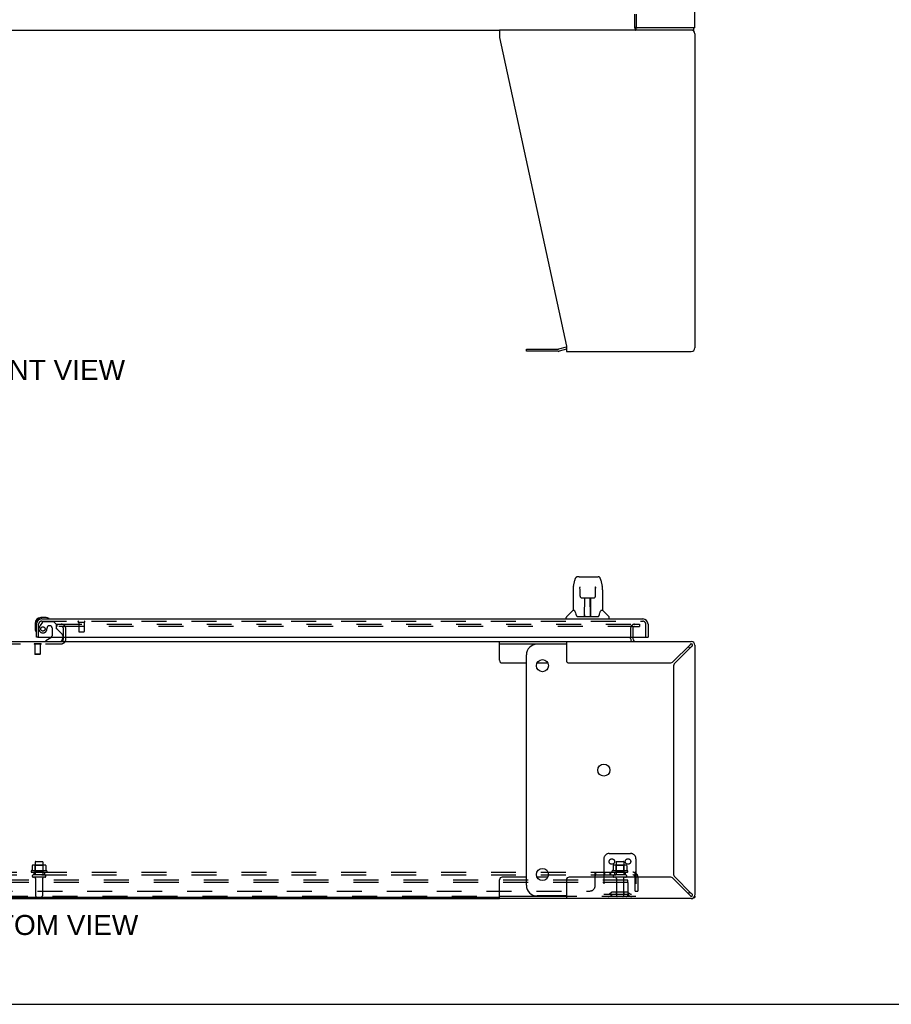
# Model space of a CAD drawing. Header units: inches. Extents: x 0 to 212, y 0 to 137.
# Tile 3 of 31: x 65 to 106, y 0 to 46. Entities that reach past the tile are written whole.
import ezdxf

# ---------------------------------------------------------------- set-up
doc = ezdxf.new("R2010")
doc.units = ezdxf.units.IN
doc.header["$LTSCALE"] = 11.654639
doc.header["$MEASUREMENT"] = 0
doc.linetypes.add('HIDDEN', pattern=[0.2, 0.1, -0.1])
doc.layers.get('0').update_dxf_attribs({"linetype": 'CONTINUOUS'})
for name, color, linetype in [('DEFAULT_2', 8, 'HIDDEN'), ('DIMENSIONS', 7, 'CONTINUOUS'), ('MAIN_OR_RIGHT_DOOR_ASSEMBLY', 7, 'CONTINUOUS'), ('SUBPANEL', 7, 'CONTINUOUS')]:
    doc.layers.add(name, color=color, linetype=linetype)
doc.styles.get("Standard").update_dxf_attribs({"font": 'arial.ttf'})

msp = doc.modelspace()

# ---------------------------------------------------------------- linework, layer by layer
at = {"color": 3, "linetype": 'Continuous'}
for p, q in [((96.778, 45.587), (96.778, 105.379)), ((94.029, 46.233), (94.029, 45.649)), ((96.778, 45.587), (94.021, 45.587)), ((94.005, 45.483), (87.655, 45.483)), ((87.655, 45.483), (87.655, 45.143)), ((87.655, 45.143), (90.778, 30.732)), ((96.778, 45.316), (96.778, 30.65)), ((88.909, 30.59), (90.396, 30.59)), ((90.761, 30.685), (90.412, 30.592)), ((90.778, 30.732), (90.778, 30.483)), ((90.778, 30.483), (96.612, 30.483)), ((93.882, 17.139), (93.882, 17.077)), ((87.655, 16.935), (96.612, 16.935)), ((90.778, 16.935), (90.778, 16.06)), ((96.535, 16.768), (95.766, 15.999)), ((95.843, 15.923), (96.612, 16.692)), ((96.778, 16.768), (96.778, 5.101)), ((90.903, 15.935), (95.611, 15.935)), ((95.778, 15.767), (95.778, 6.102)), ((90.778, 5.81), (90.778, 4.935)), ((95.611, 5.935), (90.903, 5.935)), ((95.766, 5.87), (96.535, 5.101)), ((96.612, 5.177), (95.843, 5.946)), ((44.901, 4.935), (87.655, 4.935)), ((96.612, 4.935), (87.655, 4.935)), ((96.674, 4.935), (96.644, 4.935)), ((96.778, 5.047), (96.778, 4.987))]:
    msp.add_line(p, q, dxfattribs=at)
at = {"color": 7, "linetype": 'Continuous'}
for p, q in [((93.976, 45.58), (93.976, 46.233)), ((94.021, 45.587), (94.021, 45.483)), ((96.726, 45.483), (96.726, 45.587)), ((44.901, 45.483), (87.655, 45.483)), ((96.726, 45.483), (94.005, 45.483)), ((88.909, 30.486), (88.909, 30.59)), ((90.396, 30.486), (88.909, 30.486)), ((90.778, 30.582), (90.439, 30.491)), ((67.299, 17.077), (67.299, 17.139)), ((93.778, 17.077), (93.778, 17.139)), ((44.901, 16.935), (87.655, 16.935)), ((87.655, 16.06), (87.655, 16.935)), ((87.655, 16.831), (90.778, 16.831)), ((90.778, 16.81), (89.409, 16.81)), ((88.909, 5.56), (88.909, 16.31)), ((87.78, 15.935), (88.909, 15.935)), ((89.408, 15.935), (89.911, 15.935)), ((87.655, 4.935), (87.655, 5.81)), ((88.909, 5.935), (87.78, 5.935)), ((89.911, 5.935), (89.408, 5.935)), ((90.778, 5.06), (89.409, 5.06)), ((87.655, 4.987), (44.901, 4.987)), ((90.778, 5.039), (87.655, 5.039)), ((96.674, 4.947), (96.674, 4.935)), ((96.732, 4.987), (96.778, 4.987)), ((0, 0), (211.903, 0))]:
    msp.add_line(p, q, dxfattribs=at)
at = {"color": 3, "linetype": 'Continuous'}
for points in [[(93.976, 45.643), (93.978, 45.642), (93.98, 45.642), (93.982, 45.641), (93.984, 45.64), (93.986, 45.638), (93.988, 45.637), (93.99, 45.635), (93.992, 45.633), (93.994, 45.631), (93.995, 45.628), (93.996, 45.626), (93.998, 45.623), (93.999, 45.62), (94, 45.618), (94.002, 45.615), (94.003, 45.612), (94.005, 45.606)], [(94.005, 45.606), (94.006, 45.603), (94.007, 45.6), (94.008, 45.598), (94.01, 45.596), (94.011, 45.594), (94.012, 45.592), (94.014, 45.59), (94.015, 45.589), (94.017, 45.588), (94.018, 45.587), (94.02, 45.587), (94.021, 45.587)]]:
    msp.add_lwpolyline(points, dxfattribs=at)
at = {"color": 7, "linetype": 'Continuous'}
for points in [[(93.976, 45.58), (93.977, 45.578), (93.978, 45.575), (93.98, 45.572), (93.981, 45.568), (93.982, 45.564), (93.984, 45.559), (93.985, 45.554), (93.986, 45.549), (93.987, 45.544), (93.99, 45.534)], [(93.99, 45.534), (93.991, 45.529), (93.992, 45.523), (93.993, 45.519), (93.995, 45.514), (93.996, 45.509), (93.998, 45.505), (93.999, 45.501), (94.001, 45.497), (94.003, 45.494), (94.005, 45.491), (94.007, 45.489), (94.01, 45.487), (94.012, 45.485), (94.014, 45.484), (94.017, 45.483), (94.019, 45.483), (94.021, 45.483)], [(96.581, 16.819), (96.573, 16.812), (96.566, 16.805), (96.558, 16.797), (96.551, 16.788), (96.543, 16.778), (96.535, 16.768)], [(96.612, 16.831), (96.604, 16.83), (96.596, 16.828), (96.589, 16.824), (96.581, 16.819)], [(96.612, 16.692), (96.621, 16.7), (96.631, 16.707), (96.64, 16.715), (96.648, 16.723), (96.656, 16.73), (96.662, 16.738), (96.667, 16.745), (96.671, 16.753), (96.673, 16.761), (96.674, 16.768)], [(96.535, 5.101), (96.543, 5.091), (96.551, 5.082), (96.558, 5.073), (96.566, 5.065), (96.573, 5.057), (96.581, 5.051), (96.589, 5.046), (96.596, 5.042), (96.604, 5.04), (96.612, 5.039)], [(96.662, 5.132), (96.656, 5.139), (96.648, 5.147), (96.64, 5.155), (96.631, 5.162), (96.621, 5.17), (96.612, 5.177)], [(96.674, 5.101), (96.673, 5.109), (96.671, 5.116), (96.667, 5.124), (96.662, 5.132)]]:
    msp.add_lwpolyline(points, dxfattribs=at)
for centre in [(89.659, 15.81), (92.527, 10.935), (89.659, 6.06)]:
    msp.add_circle(centre, 0.281, dxfattribs=at)
at = {"color": 3, "linetype": 'Continuous'}
for centre, radius, start, end in [((94.091, 45.649), 0.0625, 180, 270), ((96.612, 45.316), 0.167, 0, 90), ((90.396, 30.652), 0.0625, 270, 285), ((90.804, 30.525), 0.167, 98.961, 105), ((96.612, 30.65), 0.167, 270, 360), ((67.184, 17.05), 0.115, 295.2502, 360), ((94.025, 17.077), 0.142, 180, 270), ((96.612, 16.768), 0.167, 0, 90), ((90.903, 16.06), 0.125, 180, 270), ((95.611, 16.155), 0.22, 270, 315), ((95.998, 15.767), 0.22, 135, 180), ((95.998, 6.102), 0.22, 180, 225), ((90.903, 5.81), 0.125, 90, 180), ((95.611, 5.715), 0.22, 45, 90), ((96.612, 5.101), 0.167, 270, 360)]:
    msp.add_arc(centre, radius, start, end, dxfattribs=at)
at = {"color": 7, "linetype": 'Continuous'}
for centre, radius, start, end in [((90.396, 30.652), 0.167, 270, 285), ((94.025, 17.077), 0.246, 180, 214.2307), ((89.409, 16.31), 0.5, 90, 180), ((96.152, 16.31), 0.5, 38.6945, 51.0641), ((96.612, 16.768), 0.0625, 0, 90), ((87.78, 16.06), 0.125, 180, 270), ((87.78, 5.81), 0.125, 90, 180), ((89.409, 5.56), 0.5, 180, 270), ((96.152, 5.56), 0.5, 308.9359, 321.3055), ((96.612, 5.101), 0.0625, 270, 360)]:
    msp.add_arc(centre, radius, start, end, dxfattribs=at)
at = {"layer": 'DEFAULT_2', "color": 8, "linetype": 'HIDDEN'}
for p, q in [((66.987, 17.747), (66.987, 17.643)), ((66.987, 17.747), (93.878, 17.747)), ((93.878, 17.643), (66.987, 17.643)), ((67.299, 17.139), (67.299, 17.528)), ((67.403, 17.05), (67.403, 17.528)), ((93.778, 17.561), (93.778, 17.139)), ((93.882, 17.747), (94.195, 17.747)), ((93.882, 17.643), (94.195, 17.643)), ((93.882, 17.561), (93.882, 17.139)), ((94.195, 17.747), (94.195, 17.643)), ((67.299, 17.05), (67.299, 17.077)), ((64.122, 16.831), (67.184, 16.831)), ((65.919, 16.835), (65.919, 16.817)), ((66.256, 16.835), (65.919, 16.835)), ((66.256, 16.817), (65.919, 16.817)), ((65.963, 16.817), (65.963, 16.345)), ((66.211, 16.817), (66.211, 16.345)), ((66.256, 16.835), (66.256, 16.817)), ((65.973, 16.335), (65.963, 16.345)), ((66.211, 16.345), (65.963, 16.345)), ((66.201, 16.335), (65.973, 16.335)), ((66.201, 16.335), (66.211, 16.345)), ((92.778, 7.039), (93.778, 7.039)), ((65.834, 6.478), (65.834, 6.26)), ((66.409, 6.5), (65.897, 6.5)), ((65.97, 6.48), (65.95, 6.5)), ((65.97, 6.634), (65.97, 6.039)), ((66.337, 6.48), (65.97, 6.48)), ((65.97, 6.184), (65.97, 6.48)), ((66, 6.664), (66.306, 6.664)), ((66.336, 6.634), (66.336, 6.039)), ((66.337, 6.48), (66.357, 6.5)), ((66.337, 6.184), (66.337, 6.48)), ((66.472, 6.478), (66.472, 6.26)), ((92.528, 6.789), (92.528, 5.039)), ((92.959, 6.478), (92.959, 6.26)), ((93.534, 6.5), (93.022, 6.5)), ((93.095, 6.48), (93.075, 6.5)), ((93.095, 6.634), (93.095, 6.039)), ((93.462, 6.48), (93.095, 6.48)), ((93.095, 6.184), (93.095, 6.48)), ((93.125, 6.664), (93.431, 6.664)), ((93.461, 6.634), (93.461, 6.039)), ((93.462, 6.48), (93.482, 6.5)), ((93.462, 6.184), (93.462, 6.48)), ((93.597, 6.478), (93.597, 6.26)), ((94.028, 6.789), (94.028, 5.039)), ((66.509, 6.234), (65.797, 6.234)), ((65.819, 6.164), (66.487, 6.164)), ((66.418, 6.039), (65.889, 6.039)), ((65.97, 6.184), (65.95, 6.164)), ((66.337, 6.184), (65.97, 6.184)), ((66.337, 6.184), (66.357, 6.164)), ((93.634, 6.234), (92.922, 6.234)), ((92.944, 6.164), (93.612, 6.164)), ((93.543, 6.039), (93.014, 6.039)), ((93.095, 6.184), (93.075, 6.164)), ((93.462, 6.184), (93.095, 6.184)), ((93.462, 6.184), (93.482, 6.164)), ((93.653, 5.789), (38.653, 5.789)), ((93.653, 5.685), (38.653, 5.685)), ((66.418, 5.933), (65.889, 5.933)), ((65.987, 5.87), (65.987, 5.069)), ((66.319, 5.87), (66.319, 5.069)), ((93.543, 5.933), (93.014, 5.933)), ((93.112, 5.87), (93.112, 5.069)), ((93.444, 5.87), (93.444, 5.069)), ((93.653, 5.685), (93.653, 5.789)), ((93.653, 5.685), (93.653, 5.099)), ((92.528, 5.143), (94.028, 5.143)), ((92.871, 5.211), (92.803, 5.162)), ((92.932, 5.127), (92.864, 5.078)), ((93.619, 5.233), (92.938, 5.233)), ((93.619, 5.129), (92.938, 5.129)), ((93.103, 5.233), (93.103, 5.129)), ((93.453, 5.233), (93.453, 5.129)), ((93.624, 5.127), (93.692, 5.078)), ((93.685, 5.211), (93.753, 5.162)), ((93.593, 5.039), (38.713, 5.039)), ((94.028, 5.039), (93.593, 5.039))]:
    msp.add_line(p, q, dxfattribs=at)
for points in [[(65.84, 6.488), (65.839, 6.487), (65.837, 6.486), (65.836, 6.485), (65.835, 6.483), (65.835, 6.482), (65.834, 6.48), (65.834, 6.478)], [(66.466, 6.488), (66.467, 6.487), (66.469, 6.486), (66.47, 6.485), (66.471, 6.483), (66.471, 6.482), (66.472, 6.48), (66.472, 6.478)], [(92.965, 6.488), (92.964, 6.487), (92.962, 6.486), (92.961, 6.485), (92.96, 6.483), (92.96, 6.482), (92.959, 6.48), (92.959, 6.478)], [(93.591, 6.488), (93.592, 6.487), (93.594, 6.486), (93.595, 6.485), (93.596, 6.483), (93.596, 6.482), (93.597, 6.48), (93.597, 6.478)], [(65.834, 6.26), (65.834, 6.259), (65.834, 6.258), (65.834, 6.257), (65.833, 6.256), (65.833, 6.255), (65.833, 6.255), (65.832, 6.254), (65.832, 6.254), (65.832, 6.253), (65.831, 6.253), (65.831, 6.253), (65.831, 6.253), (65.83, 6.252), (65.83, 6.252), (65.83, 6.252), (65.829, 6.252), (65.829, 6.252), (65.829, 6.251)], [(66.477, 6.251), (66.477, 6.252), (66.477, 6.252), (66.476, 6.252), (66.476, 6.252), (66.476, 6.252), (66.476, 6.253), (66.475, 6.253), (66.475, 6.253), (66.475, 6.253), (66.474, 6.254), (66.474, 6.254), (66.474, 6.255), (66.473, 6.255), (66.473, 6.256), (66.473, 6.257), (66.472, 6.258), (66.472, 6.259), (66.472, 6.26)], [(92.959, 6.26), (92.959, 6.259), (92.959, 6.258), (92.959, 6.257), (92.958, 6.256), (92.958, 6.255), (92.958, 6.255), (92.957, 6.254), (92.957, 6.254), (92.957, 6.253), (92.956, 6.253), (92.956, 6.253), (92.956, 6.253), (92.955, 6.252), (92.955, 6.252), (92.955, 6.252), (92.954, 6.252), (92.954, 6.252), (92.954, 6.251)], [(93.602, 6.251), (93.602, 6.252), (93.602, 6.252), (93.601, 6.252), (93.601, 6.252), (93.601, 6.252), (93.601, 6.253), (93.6, 6.253), (93.6, 6.253), (93.6, 6.253), (93.599, 6.254), (93.599, 6.254), (93.599, 6.255), (93.598, 6.255), (93.598, 6.256), (93.598, 6.257), (93.597, 6.258), (93.597, 6.259), (93.597, 6.26)]]:
    msp.add_lwpolyline(points, dxfattribs=at)
for centre in [(92.903, 6.664), (93.653, 6.664)]:
    msp.add_circle(centre, 0.128, dxfattribs=at)
for centre, radius, start, end in [((67.184, 17.528), 0.219, 0, 90), ((67.184, 17.528), 0.115, 0, 90), ((93.964, 17.561), 0.186, 90, 180), ((93.964, 17.561), 0.0823, 90, 180), ((67.184, 17.05), 0.219, 270, 360), ((67.184, 17.05), 0.115, 270, 295.2502), ((92.778, 6.789), 0.25, 90, 180), ((93.778, 6.789), 0.25, 0, 90), ((65.897, 6.359), 0.141, 90, 113.95), ((66, 6.634), 0.03, 90, 180), ((66.306, 6.634), 0.03, 0, 90), ((66.409, 6.359), 0.141, 66.05, 90), ((93.022, 6.359), 0.141, 90, 113.95), ((93.125, 6.634), 0.03, 90, 180), ((93.431, 6.634), 0.03, 0, 90), ((93.534, 6.359), 0.141, 66.05, 90), ((65.819, 6.202), 0.0384, 124.4497, 270), ((66.153, 5.634), 0.698, 117.6814, 120.6631), ((65.889, 5.986), 0.053, 90, 270), ((66.418, 5.986), 0.053, 270, 90), ((66.153, 5.634), 0.698, 59.3369, 62.3186), ((66.487, 6.202), 0.0384, 270, 55.5503), ((92.944, 6.202), 0.0384, 124.4497, 270), ((93.278, 5.634), 0.698, 117.6814, 120.6631), ((93.014, 5.986), 0.053, 90, 270), ((93.543, 5.986), 0.053, 270, 90), ((93.278, 5.634), 0.698, 59.3369, 62.3186), ((93.612, 6.202), 0.0384, 270, 55.5503), ((65.925, 5.87), 0.0625, 0, 90), ((66.382, 5.87), 0.0625, 90, 180), ((93.05, 5.87), 0.0625, 0, 90), ((93.507, 5.87), 0.0625, 90, 180), ((66.017, 5.069), 0.03, 180, 270), ((66.289, 5.069), 0.03, 270, 360), ((92.742, 5.247), 0.104, 270, 305.7539), ((92.742, 5.247), 0.208, 270, 305.7539), ((92.938, 5.119), 0.114, 90, 125.7539), ((92.938, 5.119), 0.01, 90, 125.7539), ((93.142, 5.069), 0.03, 180, 270), ((93.414, 5.069), 0.03, 270, 360), ((93.591, 5.101), 0.0625, 270, 360), ((93.593, 5.099), 0.06, 270, 360), ((93.619, 5.119), 0.114, 54.2461, 90), ((93.619, 5.119), 0.01, 54.2461, 90), ((93.814, 5.247), 0.208, 234.2461, 270), ((93.814, 5.247), 0.104, 234.2461, 270)]:
    msp.add_arc(centre, radius, start, end, dxfattribs=at)
at = {"layer": 'MAIN_OR_RIGHT_DOOR_ASSEMBLY', "color": 7, "linetype": 'Continuous'}
for p, q in [((91.104, 19.501), (91.169, 19.807)), ((91.293, 19.961), (91.294, 19.961)), ((91.374, 19.961), (91.294, 19.961)), ((91.375, 19.961), (92.263, 19.961)), ((91.38, 19.961), (91.379, 19.961)), ((92.387, 19.807), (92.452, 19.501)), ((91.089, 19.359), (91.089, 18.386)), ((91.412, 19.449), (91.392, 19.449)), ((91.411, 19.486), (91.411, 19.482)), ((91.411, 19.482), (91.411, 19.478)), ((91.411, 19.478), (91.411, 19.47)), ((91.411, 19.47), (91.411, 19.46)), ((91.414, 19.338), (91.411, 19.46)), ((91.418, 19.055), (91.414, 19.338)), ((92.138, 19.055), (92.145, 19.467)), ((92.145, 19.475), (92.145, 19.48)), ((92.145, 19.467), (92.145, 19.475)), ((92.164, 19.449), (92.145, 19.449)), ((92.458, 19.47), (92.452, 19.501)), ((92.467, 19.358), (92.467, 18.386)), ((91.49, 18.977), (91.498, 18.977)), ((91.499, 18.977), (91.619, 18.977)), ((91.629, 18.131), (91.644, 18.978)), ((91.636, 18.562), (91.636, 18.978)), ((91.643, 18.922), (91.636, 18.922)), ((91.655, 18.978), (91.901, 18.978)), ((91.904, 18.111), (91.889, 18.978)), ((91.89, 18.922), (91.92, 18.922)), ((91.895, 18.978), (91.895, 18.922)), ((91.92, 18.111), (91.92, 18.978)), ((91.937, 18.977), (92.057, 18.977)), ((91.64, 18.753), (91.636, 18.753)), ((91.639, 18.741), (91.636, 18.741)), ((91.92, 18.753), (91.893, 18.753)), ((91.92, 18.741), (91.893, 18.741)), ((91.897, 18.512), (91.92, 18.512)), ((91.92, 18.509), (91.897, 18.509)), ((66.487, 18.053), (66.231, 18.053)), ((66.275, 17.993), (66.231, 17.993)), ((66.525, 18.05), (66.487, 18.053)), ((66.623, 18.006), (66.623, 18.006)), ((90.774, 17.993), (90.774, 18.055)), ((91.083, 18.381), (90.786, 18.083)), ((91.162, 18.386), (91.089, 18.386)), ((91.159, 18.386), (91.164, 18.377)), ((91.225, 18.222), (91.24, 18.175)), ((91.24, 18.175), (91.242, 18.167)), ((91.257, 18.134), (91.262, 18.127)), ((91.292, 18.111), (92.264, 18.111)), ((91.63, 18.183), (91.629, 18.157)), ((91.636, 18.111), (91.636, 18.115)), ((91.903, 18.157), (91.903, 18.183)), ((92.314, 18.166), (92.317, 18.175)), ((92.392, 18.376), (92.397, 18.385)), ((92.467, 18.386), (92.394, 18.386)), ((92.473, 18.381), (92.77, 18.083)), ((92.782, 17.993), (92.782, 18.055)), ((65.968, 17.79), (65.968, 17.533)), ((65.968, 17.533), (65.971, 17.496)), ((66.028, 17.79), (66.028, 17.746)), ((66.013, 17.405), (66.014, 17.401)), ((66.014, 17.401), (66.014, 17.4)), ((66.09, 17.139), (66.028, 17.139)), ((66.708, 17.112), (66.47, 16.974)), ((67.257, 17.139), (67.257, 17.092)), ((94.529, 17.139), (94.591, 17.139)), ((66.47, 16.935), (66.47, 16.974))]:
    msp.add_line(p, q, dxfattribs=at)
at = {"layer": 'MAIN_OR_RIGHT_DOOR_ASSEMBLY', "color": 3, "linetype": 'Continuous'}
for p, q in [((66.275, 17.993), (94.344, 17.993)), ((66.028, 17.139), (66.028, 17.746)), ((94.591, 17.746), (94.591, 17.139)), ((66.09, 17.139), (94.529, 17.139))]:
    msp.add_line(p, q, dxfattribs=at)
at = {"layer": 'MAIN_OR_RIGHT_DOOR_ASSEMBLY', "color": 8, "linetype": 'HIDDEN'}
for p, q in [((66.132, 17.139), (66.132, 17.746)), ((66.308, 17.834), (66.207, 17.69)), ((66.275, 17.889), (94.344, 17.889)), ((66.373, 17.868), (66.824, 17.868)), ((66.66, 17.676), (66.627, 17.676)), ((66.758, 17.578), (66.758, 17.198)), ((66.95, 17.742), (66.824, 17.868)), ((66.95, 17.742), (66.95, 17.563)), ((67.009, 17.504), (67.228, 17.285)), ((67.99, 17.846), (68.274, 17.846)), ((68.008, 17.846), (68.008, 17.399)), ((68.256, 17.846), (68.256, 17.399)), ((94.487, 17.139), (94.487, 17.746)), ((67.257, 17.214), (67.257, 17.139)), ((68.018, 17.389), (68.246, 17.389))]:
    msp.add_line(p, q, dxfattribs=at)
at = {"layer": 'MAIN_OR_RIGHT_DOOR_ASSEMBLY', "color": 7, "linetype": 'Continuous'}
for points in [[(91.293, 19.961), (91.289, 19.961), (91.274, 19.959), (91.259, 19.955), (91.245, 19.948), (91.233, 19.939), (91.222, 19.929), (91.213, 19.918), (91.204, 19.906), (91.197, 19.892), (91.19, 19.878), (91.184, 19.861), (91.178, 19.843), (91.173, 19.822), (91.169, 19.807)], [(92.363, 19.884), (92.357, 19.896), (92.351, 19.908), (92.343, 19.919), (92.335, 19.928), (92.326, 19.937), (92.315, 19.945), (92.303, 19.952), (92.291, 19.957), (92.277, 19.96), (92.263, 19.961)], [(92.387, 19.807), (92.384, 19.819), (92.379, 19.838), (92.374, 19.855), (92.369, 19.87), (92.363, 19.884)], [(91.104, 19.501), (91.098, 19.469), (91.093, 19.427), (91.09, 19.385), (91.089, 19.359)], [(91.411, 19.49), (91.41, 19.49), (91.41, 19.49), (91.411, 19.49), (91.411, 19.489), (91.411, 19.488), (91.411, 19.487), (91.411, 19.486)], [(92.145, 19.48), (92.145, 19.484), (92.145, 19.486), (92.145, 19.487), (92.146, 19.488), (92.146, 19.489), (92.146, 19.49), (92.146, 19.49)], [(92.467, 19.358), (92.466, 19.386), (92.463, 19.428), (92.458, 19.47)], [(91.418, 19.055), (91.42, 19.043), (91.423, 19.03), (91.428, 19.018), (91.436, 19.007), (91.445, 18.998), (91.455, 18.99), (91.466, 18.984), (91.478, 18.98), (91.49, 18.977)], [(91.619, 18.977), (91.622, 18.977), (91.631, 18.977), (91.64, 18.978)], [(91.64, 18.978), (91.649, 18.978), (91.655, 18.978)], [(91.901, 18.978), (91.909, 18.978), (91.918, 18.978)], [(91.918, 18.978), (91.926, 18.977), (91.935, 18.977), (91.937, 18.977)], [(92.058, 18.977), (92.067, 18.978), (92.079, 18.98), (92.091, 18.984), (92.102, 18.99), (92.113, 18.999), (92.121, 19.008), (92.128, 19.019), (92.134, 19.031), (92.137, 19.044), (92.138, 19.055)], [(66.623, 18.006), (66.621, 18.007), (66.62, 18.007), (66.616, 18.008)], [(91.164, 18.377), (91.178, 18.349), (91.193, 18.313), (91.209, 18.271), (91.225, 18.222)], [(91.242, 18.167), (91.247, 18.154), (91.252, 18.143), (91.257, 18.134)], [(91.262, 18.127), (91.268, 18.121), (91.275, 18.116), (91.282, 18.112), (91.29, 18.111), (91.292, 18.111)], [(92.264, 18.111), (92.265, 18.111), (92.273, 18.112), (92.281, 18.116), (92.288, 18.12)], [(92.288, 18.12), (92.294, 18.127), (92.299, 18.134)], [(92.299, 18.134), (92.304, 18.143), (92.309, 18.153), (92.314, 18.166)], [(92.317, 18.175), (92.331, 18.22), (92.347, 18.269), (92.363, 18.311), (92.378, 18.348), (92.392, 18.376)], [(66.014, 17.4), (66.015, 17.398), (66.015, 17.398)]]:
    msp.add_lwpolyline(points, dxfattribs=at)
at = {"layer": 'MAIN_OR_RIGHT_DOOR_ASSEMBLY', "color": 8, "linetype": 'HIDDEN'}
msp.add_circle((66.332, 17.526), 0.101, dxfattribs=at)
at = {"layer": 'MAIN_OR_RIGHT_DOOR_ASSEMBLY', "color": 7, "linetype": 'Continuous'}
for centre, radius, start, end in [((66.231, 17.79), 0.263, 90, 180), ((66.231, 17.79), 0.203, 90, 180), ((66.487, 17.803), 0.25, 59.1101, 90), ((66.608, 18.008), 0.015, 270, 353.6204), ((66.608, 18.004), 0.015, 6.3796, 59.1101), ((90.814, 18.055), 0.0394, 135, 180), ((91.097, 18.367), 0.0197, 97.5, 135), ((91.649, 18.131), 0.0197, 179, 270), ((91.649, 18.131), 0.0197, 260.739, 269.9232), ((91.884, 18.131), 0.0197, 270, 1), ((91.884, 18.131), 0.0197, 270.0771, 272.6469), ((92.459, 18.367), 0.0197, 45, 82.5), ((92.743, 18.055), 0.0394, 0, 45), ((66.218, 17.533), 0.25, 180, 210.8899), ((66.016, 17.413), 0.015, 210.8899, 263.6204), ((66.013, 17.413), 0.015, 276.3796, 360), ((66.658, 17.198), 0.1, 300.092, 323.4532), ((67.1, 17.092), 0.157, 291.3822, 360), ((67.1, 17.092), 0.157, 270, 280.1104)]:
    msp.add_arc(centre, radius, start, end, dxfattribs=at)
at = {"layer": 'MAIN_OR_RIGHT_DOOR_ASSEMBLY', "color": 3, "linetype": 'Continuous'}
for centre, start, end in [((66.275, 17.746), 90, 180), ((94.344, 17.746), 0, 90)]:
    msp.add_arc(centre, 0.246, start, end, dxfattribs=at)
at = {"layer": 'MAIN_OR_RIGHT_DOOR_ASSEMBLY', "color": 8, "linetype": 'HIDDEN'}
for centre, radius, start, end in [((66.275, 17.746), 0.142, 90, 180), ((66.332, 17.526), 0.187, 163.1561, 342.1518), ((66.522, 17.468), 0.386, 144.9, 163.1561), ((66.373, 17.789), 0.079, 90, 144.9), ((66.136, 17.589), 0.393, 342.0702, 358.3397), ((66.627, 17.578), 0.098, 90, 180), ((66.66, 17.578), 0.098, 0, 90), ((66.989, 17.563), 0.039, 180, 248.3904), ((66.938, 17.434), 0.1, 45, 68.3904), ((67.99, 17.867), 0.0215, 90, 270), ((68.274, 17.867), 0.0215, 270, 90), ((94.344, 17.746), 0.142, 0, 90), ((66.658, 17.198), 0.1, 323.4532, 360), ((67.157, 17.214), 0.1, 0, 45), ((68.018, 17.399), 0.01, 180, 270), ((68.246, 17.399), 0.01, 270, 360), ((67.1, 17.092), 0.157, 280.1104, 291.3822)]:
    msp.add_arc(centre, radius, start, end, dxfattribs=at)
at = {"layer": 'MAIN_OR_RIGHT_DOOR_ASSEMBLY', "color": 7, "linetype": 'Continuous'}
for centre, major_axis, start_param, end_param in [((91.628, 18.15), (0.0394, 0), -1.369355, -1.264777), ((91.904, 18.15), (0, 0.0394), -3.447611, -3.141593)]:
    msp.add_ellipse(centre, major_axis=major_axis, ratio=1, start_param=start_param, end_param=end_param, dxfattribs=at)
at = {"layer": 'SUBPANEL', "color": 8, "linetype": 'HIDDEN'}
for p, q in [((38.309, 6.164), (93.997, 6.164)), ((38.309, 6.039), (93.997, 6.039)), ((65.903, 6.164), (65.903, 6.039)), ((66.403, 6.164), (66.403, 6.039)), ((92.122, 5.539), (92.122, 6.11)), ((92.157, 6.039), (92.157, 6.164)), ((92.519, 6.164), (92.519, 6.039)), ((92.558, 6.164), (92.558, 6.039)), ((92.8, 6.164), (92.8, 6.039)), ((92.839, 6.164), (92.839, 6.039)), ((93.028, 6.164), (93.028, 6.039)), ((93.528, 6.164), (93.528, 6.039)), ((94.035, 6.11), (93.956, 6.013)), ((93.997, 6.039), (93.997, 6.164)), ((93.997, 5.289), (93.997, 5.927)), ((94.122, 5.927), (94.122, 5.289)), ((40.434, 5.289), (91.872, 5.289)), ((93.997, 5.289), (94.122, 5.289))]:
    msp.add_line(p, q, dxfattribs=at)
for points in [[(92.122, 6.11), (92.123, 6.112), (92.125, 6.114), (92.127, 6.117), (92.128, 6.12), (92.13, 6.123), (92.131, 6.127), (92.133, 6.13)], [(92.122, 6.11), (92.123, 6.112), (92.125, 6.114), (92.127, 6.117), (92.128, 6.12)], [(92.122, 6.013), (92.124, 6.013), (92.125, 6.013), (92.127, 6.013), (92.129, 6.013), (92.13, 6.014), (92.132, 6.014), (92.133, 6.015), (92.135, 6.016), (92.136, 6.018), (92.138, 6.019), (92.139, 6.021), (92.14, 6.022)], [(92.122, 6.013), (92.124, 6.013), (92.125, 6.013), (92.127, 6.013), (92.129, 6.013), (92.13, 6.014), (92.132, 6.014), (92.133, 6.015), (92.135, 6.016), (92.136, 6.018), (92.138, 6.019)], [(92.133, 6.13), (92.136, 6.138), (92.137, 6.141), (92.139, 6.145)], [(92.139, 6.145), (92.14, 6.148), (92.142, 6.151), (92.144, 6.153), (92.145, 6.156)], [(92.139, 6.021), (92.14, 6.022), (92.142, 6.024), (92.144, 6.028)], [(92.142, 6.151), (92.144, 6.153), (92.145, 6.156), (92.147, 6.159), (92.149, 6.16), (92.151, 6.162), (92.153, 6.163), (92.154, 6.163), (92.156, 6.164), (92.157, 6.164)], [(92.144, 6.028), (92.146, 6.03), (92.147, 6.032), (92.148, 6.034), (92.15, 6.035), (92.151, 6.037), (92.153, 6.038)], [(92.147, 6.159), (92.149, 6.16), (92.151, 6.162), (92.153, 6.163)], [(92.147, 6.032), (92.148, 6.034), (92.15, 6.035), (92.151, 6.037), (92.153, 6.038), (92.154, 6.038), (92.156, 6.039), (92.157, 6.039)], [(92.154, 6.163), (92.156, 6.164), (92.157, 6.164)], [(92.154, 6.038), (92.156, 6.039), (92.157, 6.039)], [(93.956, 6.013), (93.957, 6.013), (93.957, 6.013), (93.958, 6.013), (93.959, 6.013), (93.96, 6.014), (93.961, 6.014), (93.963, 6.015), (93.964, 6.016), (93.966, 6.018), (93.968, 6.019), (93.969, 6.021), (93.973, 6.024)], [(93.973, 6.024), (93.975, 6.026), (93.978, 6.028), (93.98, 6.03), (93.982, 6.032), (93.984, 6.034), (93.987, 6.035), (93.989, 6.037), (93.991, 6.038), (93.993, 6.038), (93.995, 6.039), (93.997, 6.039)], [(93.997, 6.098), (93.997, 6.099), (93.997, 6.099), (93.997, 6.098), (93.997, 6.098), (93.997, 6.098), (93.997, 6.098), (93.997, 6.097), (93.997, 6.097), (93.997, 6.096), (93.997, 6.095), (93.996, 6.095), (93.996, 6.094), (93.996, 6.094), (93.996, 6.093), (93.996, 6.092), (93.996, 6.092), (93.996, 6.091), (93.996, 6.09), (93.995, 6.089), (93.995, 6.089), (93.995, 6.088), (93.995, 6.087), (93.995, 6.087), (93.995, 6.086), (93.994, 6.085), (93.994, 6.084), (93.994, 6.083), (93.994, 6.083), (93.994, 6.082), (93.993, 6.081), (93.993, 6.08), (93.993, 6.079), (93.993, 6.079), (93.992, 6.078), (93.992, 6.077), (93.992, 6.076), (93.992, 6.075), (93.991, 6.074), (93.991, 6.073), (93.991, 6.073), (93.99, 6.072), (93.99, 6.071), (93.99, 6.07), (93.99, 6.069), (93.989, 6.068), (93.989, 6.067), (93.989, 6.066), (93.988, 6.065), (93.988, 6.064), (93.987, 6.063), (93.987, 6.062), (93.987, 6.061), (93.986, 6.06), (93.986, 6.059), (93.985, 6.058), (93.985, 6.057), (93.985, 6.056), (93.984, 6.055), (93.984, 6.054), (93.983, 6.053), (93.983, 6.052), (93.983, 6.051), (93.982, 6.05), (93.982, 6.05), (93.981, 6.049), (93.981, 6.048), (93.981, 6.047), (93.98, 6.046), (93.98, 6.046), (93.979, 6.045), (93.979, 6.044), (93.979, 6.043), (93.978, 6.043), (93.978, 6.042), (93.978, 6.041), (93.977, 6.041), (93.977, 6.04), (93.976, 6.039), (93.976, 6.039), (93.976, 6.038), (93.975, 6.037), (93.975, 6.037), (93.975, 6.036), (93.974, 6.036), (93.974, 6.035), (93.974, 6.035), (93.974, 6.035), (93.974, 6.035)], [(93.974, 6.035), (93.974, 6.035), (93.974, 6.035), (93.974, 6.035), (93.974, 6.035), (93.974, 6.035), (93.975, 6.036), (93.975, 6.036), (93.975, 6.036), (93.975, 6.037), (93.976, 6.037), (93.976, 6.038), (93.977, 6.038)], [(94.017, 6.141), (94.016, 6.145), (94.014, 6.148), (94.013, 6.151), (94.011, 6.153), (94.009, 6.156), (94.007, 6.159), (94.005, 6.16), (94.004, 6.162), (94.002, 6.163), (94, 6.163), (93.998, 6.164), (93.997, 6.164)], [(93.997, 6.096), (93.997, 6.096), (93.997, 6.097), (93.997, 6.097), (93.997, 6.098), (93.997, 6.098), (93.997, 6.098), (93.997, 6.098)], [(94.035, 6.11), (94.033, 6.112), (94.031, 6.114), (94.029, 6.117), (94.027, 6.12), (94.025, 6.123), (94.023, 6.127), (94.022, 6.13), (94.02, 6.134), (94.017, 6.141)]]:
    msp.add_lwpolyline(points, dxfattribs=at)
for centre, radius, start, end in [((93.885, 5.927), 0.237, 0, 90), ((93.885, 5.927), 0.112, 0, 90), ((91.872, 5.539), 0.25, 270, 360)]:
    msp.add_arc(centre, radius, start, end, dxfattribs=at)

# ---------------------------------------------------------------- texts
at = {"layer": 'DIMENSIONS', "color": 2, "linetype": 'Continuous', "attachment_point": 2, "line_spacing_factor": 0.9}
for s, insert, char_height, width in [('FRONT VIEW', (66.07, 30.085), 0.9349, 8.18093), ('BOTTOM VIEW', (66.143, 4.171), 0.93486, 9.26523)]:
    msp.add_mtext(s, dxfattribs=dict(at, insert=insert, char_height=char_height, width=width))

doc.saveas('drawing.dxf')
